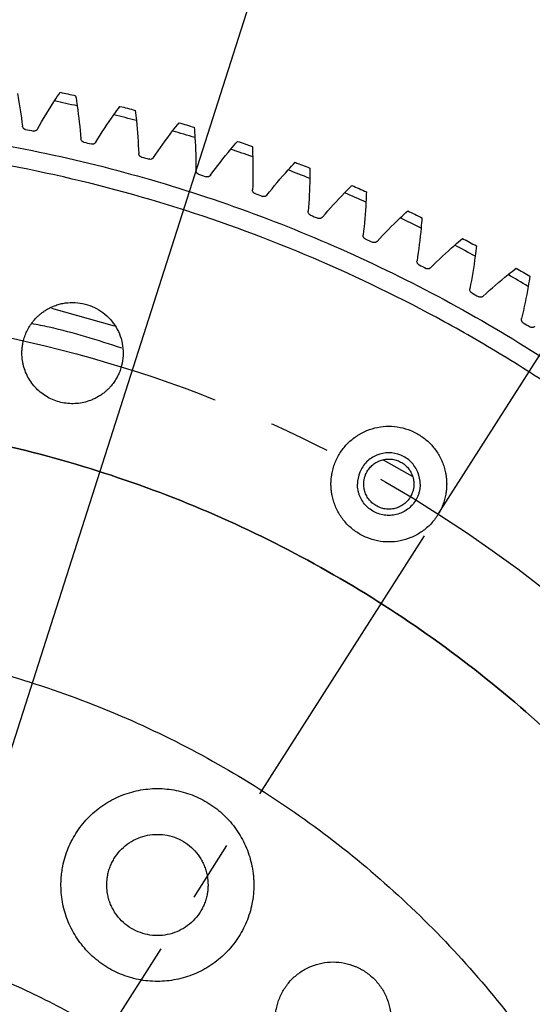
# Model space of a CAD drawing. Header units: millimetres. Extents: x 4624 to 7637, y -669 to 1387.
# Tile 22 of 84: x 5417 to 5471, y 177 to 279. Entities that reach past the tile are written whole.
import ezdxf

# ---------------------------------------------------------------- set-up
doc = ezdxf.new("R2010")
doc.units = ezdxf.units.MM
doc.linetypes.add('CENTER', pattern=[50.8, 31.75, -6.35, 6.35, -6.35])
doc.layers.add('标注', color=3, linetype='Continuous', lineweight=25)
doc.layers.add('点划线', color=1, linetype='CENTER', lineweight=25)
doc.styles.get("Standard").update_dxf_attribs({"font": 'SimSun.ttf'})
doc.dimstyles.new('ISO-25', dxfattribs={"dimscale": 2.5, "dimtxt": 8, "dimasz": 6, "dimexe": 1, "dimexo": 0, "dimgap": 1.5, "dimtad": 1, "dimtoh": 1, "dimdsep": 46, "dimtxsty": 'Standard', "dimcen": 2.5, "dimclrd": 3, "dimclre": 3, "dimclrt": 3, "dimadec": 0, "dimazin": 0, "dimtfac": 1, "dimtmove": 0, "dimatfit": 3, "dimfxl": 0, "dimarcsym": 0})

# ---------------------------------------------------------------- blocks, each defined once
blk = doc.blocks.new('*D71')
at = {"layer": 'Defpoints', "color": 0, "lineweight": -3, "transparency": 16777216}
for p in [(5460.84, 227.57), (5387.71, 112.9), (5387.71, 112.9), (5445.19, -10.35), (5785.49, -65.67)]:
    blk.add_point(p, dxfattribs=at)
at = {"layer": '标注', "color": 3, "lineweight": -2, "transparency": 16777216}
for p, q in [((5460.84, 227.57), (5623.51, 482.64)), ((5445.19, -10.35), (5573.04, -284.54))]:
    blk.add_line(p, q, dxfattribs=at)
blk.add_arc((5387.71, 112.9), 436.03, 296.9712, 55.5009, dxfattribs=at)
at = {"layer": '标注', "color": 3, "lineweight": -3, "transparency": 16777216}
for points in [[(5633.29, 470.16), (5636.05, 474.33), (5622.17, 480.53)], [(5586.56, -277.94), (5584.37, -273.45), (5571.98, -282.27)]]:
    blk.add_solid(points, dxfattribs=at)
at = {"layer": '标注', "color": 3, "lineweight": -3, "transparency": 16777216, "insert": (5809.03, 278.92), "char_height": 20, "width": 479.6581, "attachment_point": 5, "rotation": 291.5057}
blk.add_mtext('122°（电子限位）', dxfattribs=at)
blk = doc.blocks.new('*D72')
at = {"layer": 'Defpoints', "color": 0, "lineweight": -3, "transparency": 16777216}
for p in [(5460.84, 227.57), (5387.71, 112.9), (5387.71, 112.9), (5423.75, -18.24), (5819.99, -142.74)]:
    blk.add_point(p, dxfattribs=at)
at = {"layer": '标注', "color": 3, "lineweight": -2, "transparency": 16777216}
for p, q in [((5460.84, 227.57), (5659.1, 538.44)), ((5423.75, -18.24), (5521.44, -373.77))]:
    blk.add_line(p, q, dxfattribs=at)
blk.add_arc((5387.71, 112.9), 502.21, 287.0759, 55.7607, dxfattribs=at)
at = {"layer": '标注', "color": 3, "lineweight": -3, "transparency": 16777216}
for points in [[(5668.91, 525.99), (5671.66, 530.17), (5657.76, 536.33)], [(5535.88, -369.57), (5534.48, -364.77), (5520.78, -371.36)]]:
    blk.add_solid(points, dxfattribs=at)
at = {"layer": '标注', "color": 3, "lineweight": -3, "transparency": 16777216, "insert": (5869.42, 306.78), "char_height": 20, "width": 519.0828, "attachment_point": 5, "rotation": 291.924}
blk.add_mtext('132°（机械限位）', dxfattribs=at)
blk = doc.blocks.new('*D75')
at = {"layer": 'Defpoints', "color": 0, "lineweight": -3, "transparency": 16777216}
for p in [(5506.01, 179.99), (5269.41, 45.81)]:
    blk.add_point(p, dxfattribs=at)
at = {"layer": '标注', "color": 3, "lineweight": -2, "transparency": 16777216}
for p, q in [((5519.06, 187.39), (5532.11, 194.79)), ((5506.01, 179.99), (5269.41, 45.81)), ((4912.91, -156.36), (5256.36, 38.42)), ((4770.5, -156.36), (4912.91, -156.36))]:
    blk.add_line(p, q, dxfattribs=at)
at = {"layer": '标注', "color": 3, "lineweight": -3, "transparency": 16777216}
for points in [[(5517.83, 189.57), (5520.29, 185.22), (5506.01, 179.99)], [(5255.13, 40.59), (5257.6, 36.24), (5269.41, 45.81)]]:
    blk.add_solid(points, dxfattribs=at)
at = {"layer": '标注', "color": 3, "lineweight": -3, "transparency": 16777216, "insert": (4839.83, -122.7), "char_height": 20, "width": 147.8801, "attachment_point": 5}
blk.add_mtext('∅272\\P安装分布圆', dxfattribs=at)
blk = doc.blocks.new('*D76')
at = {"layer": 'Defpoints', "color": 0, "lineweight": -3, "transparency": 16777216}
for p in [(5504.24, 477.75), (5271.19, -251.94)]:
    blk.add_point(p, dxfattribs=at)
at = {"layer": '标注', "color": 3, "lineweight": -2, "transparency": 16777216}
for p, q in [((5519.1, 524.3), (5508.8, 492.04)), ((5631.91, 524.3), (5519.1, 524.3)), ((5271.19, -251.94), (5504.24, 477.75)), ((5266.62, -266.23), (5262.06, -280.52))]:
    blk.add_line(p, q, dxfattribs=at)
at = {"layer": '标注', "color": 3, "lineweight": -3, "transparency": 16777216}
for points in [[(5506.42, 492.8), (5511.18, 491.28), (5504.24, 477.75)], [(5264.24, -265.47), (5269.01, -266.99), (5271.19, -251.94)]]:
    blk.add_solid(points, dxfattribs=at)
at = {"layer": '标注', "color": 3, "lineweight": -3, "transparency": 16777216, "insert": (5577.38, 557.96), "char_height": 20, "width": 450.2726, "attachment_point": 5}
blk.add_mtext('∅766\\P回转直径', dxfattribs=at)

msp = doc.modelspace()

# ---------------------------------------------------------------- linework, layer by layer
at = {"color": 7, "linetype": 'Continuous', "lineweight": 25}
for p, q in [((5420.725, 248.939), (5427.234, 247.109)), ((5458.157, 231.463), (5455.165, 233.175))]:
    msp.add_line(p, q, dxfattribs=at)
for points in [[(5417.201, 271.181), (5417.407, 270.061), (5417.578, 268.935), (5417.716, 267.805)], [(5421.037, 270.418), (5421.231, 270.718), (5421.428, 271.017), (5421.629, 271.314)], [(5421.629, 271.314), (5422.163, 271.2), (5422.697, 271.082), (5423.23, 270.963)], [(5423.23, 270.963), (5423.288, 270.609), (5423.342, 270.255), (5423.392, 269.901)], [(5419.269, 267.496), (5419.829, 268.487), (5420.418, 269.462), (5421.037, 270.418)], [(5423.392, 269.901), (5422.608, 270.079), (5421.823, 270.251), (5421.037, 270.418)], [(5423.392, 269.901), (5423.554, 268.774), (5423.681, 267.642), (5423.774, 266.507)], [(5427.195, 268.988), (5427.401, 269.281), (5427.61, 269.571), (5427.822, 269.86)], [(5427.822, 269.86), (5428.351, 269.725), (5428.88, 269.587), (5429.408, 269.446)], [(5425.314, 266.137), (5425.912, 267.106), (5426.54, 268.057), (5427.195, 268.988)], [(5429.529, 268.379), (5428.752, 268.588), (5427.974, 268.791), (5427.195, 268.988)], [(5429.408, 269.446), (5429.452, 269.091), (5429.492, 268.735), (5429.529, 268.379)], [(5429.529, 268.379), (5429.646, 267.246), (5429.728, 266.11), (5429.777, 264.973)], [(5433.292, 267.317), (5433.51, 267.602), (5433.73, 267.884), (5433.953, 268.165)], [(5433.953, 268.165), (5434.477, 268.009), (5435, 267.85), (5435.522, 267.689)], [(5435.522, 267.689), (5435.551, 267.332), (5435.577, 266.975), (5435.6, 266.617)], [(5418.032, 267.458), (5418.303, 267.405), (5418.574, 267.351), (5418.844, 267.297)], [(5431.301, 264.543), (5431.937, 265.488), (5432.601, 266.413), (5433.292, 267.317)], [(5435.6, 266.617), (5434.833, 266.856), (5434.063, 267.09), (5433.292, 267.317)], [(5435.6, 266.617), (5435.673, 265.481), (5435.711, 264.343), (5435.714, 263.204)], [(5424.077, 266.149), (5424.345, 266.085), (5424.614, 266.02), (5424.882, 265.955)], [(5439.319, 265.409), (5439.548, 265.685), (5439.779, 265.958), (5440.013, 266.229)], [(5440.013, 266.23), (5440.53, 266.053), (5441.046, 265.874), (5441.562, 265.692)], [(5441.562, 265.692), (5441.577, 265.335), (5441.589, 264.977), (5441.598, 264.619)], [(5430.065, 264.603), (5430.331, 264.529), (5430.596, 264.454), (5430.862, 264.378)], [(5437.221, 262.715), (5437.893, 263.634), (5438.593, 264.532), (5439.319, 265.409)], [(5441.598, 264.619), (5440.84, 264.888), (5440.081, 265.151), (5439.319, 265.409)], [(5441.598, 264.619), (5441.626, 263.481), (5441.619, 262.342), (5441.578, 261.204)], [(5445.267, 263.265), (5445.506, 263.532), (5445.748, 263.796), (5445.992, 264.058)], [(5445.992, 264.058), (5446.502, 263.861), (5447.011, 263.662), (5447.519, 263.46)], [(5447.519, 263.46), (5447.52, 263.102), (5447.518, 262.744), (5447.513, 262.386)], [(5435.988, 262.823), (5436.251, 262.738), (5436.513, 262.653), (5436.775, 262.567)], [(5443.064, 260.656), (5443.772, 261.547), (5444.507, 262.418), (5445.267, 263.265)], [(5447.513, 262.386), (5446.766, 262.685), (5446.018, 262.978), (5445.267, 263.265)], [(5447.513, 262.386), (5447.496, 261.248), (5447.444, 260.11), (5447.359, 258.975)], [(5451.126, 260.89), (5451.375, 261.147), (5451.627, 261.401), (5451.881, 261.653)], [(5451.881, 261.653), (5452.383, 261.437), (5452.884, 261.218), (5453.383, 260.996)], [(5441.837, 260.812), (5442.096, 260.717), (5442.355, 260.622), (5442.613, 260.526)], [(5448.822, 258.369), (5449.564, 259.232), (5450.333, 260.073), (5451.126, 260.89)], [(5453.335, 259.923), (5452.601, 260.251), (5451.865, 260.573), (5451.126, 260.89)], [(5453.383, 260.996), (5453.371, 260.638), (5453.355, 260.281), (5453.335, 259.923)], [(5453.335, 259.923), (5453.274, 258.786), (5453.178, 257.651), (5453.048, 256.52)], [(5447.602, 258.573), (5447.857, 258.468), (5448.112, 258.363), (5448.367, 258.256)], [(5456.887, 258.286), (5457.146, 258.533), (5457.408, 258.777), (5457.671, 259.019)], [(5457.671, 259.019), (5458.164, 258.783), (5458.656, 258.545), (5459.147, 258.304)], [(5454.486, 255.857), (5455.262, 256.691), (5456.062, 257.501), (5456.887, 258.286)], [(5459.057, 257.233), (5458.336, 257.59), (5457.613, 257.941), (5456.887, 258.286)], [(5459.147, 258.304), (5459.12, 257.947), (5459.09, 257.59), (5459.057, 257.233)], [(5459.057, 257.233), (5458.95, 256.1), (5458.81, 254.97), (5458.636, 253.845)], [(5453.274, 256.11), (5453.525, 255.995), (5453.776, 255.879), (5454.026, 255.763)], [(5460.047, 253.125), (5460.855, 253.928), (5461.686, 254.706), (5462.541, 255.458)], [(5462.541, 255.458), (5462.81, 255.695), (5463.081, 255.929), (5463.354, 256.16)], [(5464.668, 254.321), (5463.962, 254.705), (5463.253, 255.084), (5462.541, 255.458)], [(5463.354, 256.16), (5463.837, 255.905), (5464.319, 255.647), (5464.8, 255.387)], [(5464.8, 255.387), (5464.759, 255.031), (5464.715, 254.676), (5464.668, 254.321)], [(5464.668, 254.321), (5464.517, 253.193), (5464.333, 252.069), (5464.114, 250.951)], [(5458.846, 253.425), (5459.092, 253.301), (5459.338, 253.175), (5459.584, 253.049)], [(5465.496, 250.178), (5466.335, 250.948), (5467.196, 251.692), (5468.08, 252.41)], [(5468.08, 252.41), (5468.358, 252.636), (5468.638, 252.859), (5468.92, 253.08)], [(5470.161, 251.191), (5469.47, 251.603), (5468.777, 252.009), (5468.08, 252.41)], [(5468.92, 253.08), (5469.393, 252.806), (5469.864, 252.53), (5470.335, 252.251)], [(5470.334, 252.251), (5470.28, 251.897), (5470.222, 251.544), (5470.161, 251.191)], [(5470.161, 251.191), (5469.966, 250.069), (5469.737, 248.953), (5469.475, 247.845)], [(5464.308, 250.524), (5464.549, 250.39), (5464.79, 250.255), (5465.031, 250.12)], [(5469.652, 247.411), (5469.888, 247.267), (5470.123, 247.123), (5470.358, 246.978)]]:
    msp.add_open_spline(points, degree=3, dxfattribs=at)
for points, knots in [([(5232.212, 112.904), (5232.212, 120.869), (5232.825, 128.833), (5235.263, 144.574), (5237.088, 152.351), (5241.906, 167.534), (5244.9, 174.94), (5251.985, 189.206), (5256.077, 196.066), (5265.262, 209.08), (5270.356, 215.234), (5281.425, 226.688), (5287.4, 231.99), (5300.092, 241.615), (5306.808, 245.939), (5320.824, 253.509), (5328.123, 256.754), (5343.132, 262.09), (5350.841, 264.18), (5366.49, 267.155), (5374.429, 268.04), (5390.348, 268.586), (5398.329, 268.246), (5414.145, 266.348), (5421.979, 264.79), (5437.318, 260.495), (5444.822, 257.756), (5459.323, 251.163), (5466.319, 247.309), (5479.64, 238.574), (5485.964, 233.694), (5497.791, 223.024), (5503.293, 217.234), (5508.32, 211.056)], [0, 0, 0, 0, 0.0625, 0.0625, 0.125, 0.125, 0.1875, 0.1875, 0.25, 0.25, 0.3125, 0.3125, 0.375, 0.375, 0.4375, 0.4375, 0.5, 0.5, 0.5625, 0.5625, 0.625, 0.625, 0.6875, 0.6875, 0.75, 0.75, 0.8125, 0.8125, 0.875, 0.875, 0.9375, 0.9375, 1, 1, 1, 1]), ([(5418.032, 267.458), (5418.012, 267.463), (5417.971, 267.473), (5417.914, 267.499), (5417.862, 267.535), (5417.8, 267.592), (5417.737, 267.68), (5417.722, 267.763), (5417.714, 267.804)], [0, 0, 0, 0, 0.1255602, 0.2487999, 0.3728855, 0.5009207, 0.7502966, 1, 1, 1, 1]), ([(5419.271, 267.495), (5419.26, 267.477), (5419.239, 267.441), (5419.197, 267.395), (5419.147, 267.355), (5419.074, 267.314), (5418.971, 267.282), (5418.887, 267.292), (5418.844, 267.297)], [0, 0, 0, 0, 0.1244565, 0.2470635, 0.3712452, 0.5003004, 0.7484904, 1, 1, 1, 1]), ([(5424.077, 266.149), (5424.056, 266.154), (5424.016, 266.166), (5423.96, 266.195), (5423.909, 266.232), (5423.85, 266.291), (5423.79, 266.382), (5423.778, 266.465), (5423.772, 266.507)], [0, 0, 0, 0, 0.1255602, 0.2487999, 0.3728855, 0.5009207, 0.7502966, 1, 1, 1, 1]), ([(5506.769, 209.794), (5506.504, 210.118), (5505.974, 210.766), (5505.17, 211.729), (5504.358, 212.686), (5503.538, 213.637), (5502.71, 214.581), (5501.875, 215.517), (5501.032, 216.448), (5500.181, 217.371), (5499.322, 218.288), (5498.456, 219.198), (5497.582, 220.101), (5495.232, 222.49), (5491.305, 226.26), (5485.619, 231.206), (5479.697, 235.867), (5473.551, 240.233), (5467.2, 244.292), (5458.478, 249.281), (5447.132, 254.703), (5432.948, 259.846), (5418.327, 263.571), (5403.412, 265.848), (5388.345, 266.649), (5373.273, 265.972), (5358.339, 263.818), (5343.688, 260.214), (5329.462, 255.188), (5315.795, 248.795), (5302.823, 241.09), (5290.666, 232.154), (5279.446, 222.066), (5269.266, 210.93), (5260.23, 198.847), (5252.419, 185.939), (5245.913, 172.325), (5240.77, 158.141), (5237.045, 143.52), (5234.768, 128.605), (5233.967, 113.538), (5234.644, 98.465), (5236.798, 83.532), (5239.802, 71.322), (5242.914, 61.769), (5245.599, 54.725), (5248.625, 47.82), (5251.985, 41.075), (5255.673, 34.503), (5258.726, 29.638), (5260.929, 26.36), (5262.156, 24.59), (5263.407, 22.838), (5264.682, 21.104), (5265.981, 19.388), (5267.302, 17.69), (5268.204, 16.573), (5268.654, 16.015)], [0, 0, 0, 0, 0.0026045, 0.00520852, 0.00781221, 0.01041576, 0.01301934, 0.01562313, 0.01822729, 0.02083201, 0.02343747, 0.02604382, 0.02865125, 0.03125993, 0.04689351, 0.06251682, 0.07813785, 0.0937737, 0.10940728, 0.12503058, 0.15627804, 0.1875255, 0.21877296, 0.25002042, 0.28126788, 0.31251533, 0.34376279, 0.37501025, 0.40625771, 0.43750517, 0.46875262, 0.50000008, 0.53124754, 0.562495, 0.59374246, 0.62498992, 0.65623737, 0.68748483, 0.71873229, 0.74997975, 0.78122721, 0.81247466, 0.84372212, 0.87496958, 0.89059061, 0.90622646, 0.92186004, 0.93748335, 0.95310438, 0.96874023, 0.9732109, 0.97767845, 0.98214374, 0.98660766, 0.99107109, 0.99553491, 1, 1, 1, 1]), ([(5425.316, 266.136), (5425.305, 266.119), (5425.282, 266.084), (5425.238, 266.039), (5425.187, 266.002), (5425.112, 265.964), (5425.007, 265.936), (5424.924, 265.949), (5424.882, 265.955)], [0, 0, 0, 0, 0.1244565, 0.2470635, 0.3712452, 0.5003004, 0.7484904, 1, 1, 1, 1]), ([(5430.065, 264.603), (5430.045, 264.609), (5430.005, 264.622), (5429.95, 264.653), (5429.901, 264.692), (5429.844, 264.754), (5429.788, 264.847), (5429.779, 264.931), (5429.775, 264.973)], [0, 0, 0, 0, 0.1255602, 0.2487999, 0.3728855, 0.5009207, 0.7502966, 1, 1, 1, 1]), ([(5431.303, 264.542), (5431.291, 264.525), (5431.267, 264.491), (5431.221, 264.448), (5431.169, 264.413), (5431.092, 264.378), (5430.987, 264.353), (5430.904, 264.37), (5430.862, 264.378)], [0, 0, 0, 0, 0.1244565, 0.2470635, 0.3712452, 0.5003004, 0.7484904, 1, 1, 1, 1]), ([(5435.988, 262.823), (5435.968, 262.83), (5435.929, 262.845), (5435.876, 262.878), (5435.827, 262.919), (5435.773, 262.983), (5435.721, 263.078), (5435.715, 263.162), (5435.713, 263.204)], [0, 0, 0, 0, 0.1255602, 0.2487999, 0.3728855, 0.5009207, 0.7502966, 1, 1, 1, 1]), ([(5437.222, 262.714), (5437.21, 262.697), (5437.185, 262.664), (5437.137, 262.623), (5437.083, 262.59), (5437.006, 262.558), (5436.899, 262.538), (5436.817, 262.557), (5436.775, 262.567)], [0, 0, 0, 0, 0.1244565, 0.2470635, 0.3712452, 0.5003004, 0.7484904, 1, 1, 1, 1]), ([(5441.837, 260.812), (5441.817, 260.82), (5441.779, 260.836), (5441.726, 260.871), (5441.68, 260.914), (5441.628, 260.98), (5441.579, 261.077), (5441.577, 261.162), (5441.576, 261.204)], [0, 0, 0, 0, 0.1255602, 0.2487999, 0.3728855, 0.5009207, 0.7502966, 1, 1, 1, 1]), ([(5443.066, 260.654), (5443.052, 260.638), (5443.026, 260.606), (5442.977, 260.567), (5442.922, 260.536), (5442.843, 260.507), (5442.736, 260.491), (5442.654, 260.514), (5442.613, 260.526)], [0, 0, 0, 0, 0.1244565, 0.2470635, 0.3712452, 0.5003004, 0.7484904, 1, 1, 1, 1]), ([(5447.602, 258.573), (5447.583, 258.582), (5447.545, 258.6), (5447.494, 258.637), (5447.449, 258.681), (5447.4, 258.749), (5447.355, 258.848), (5447.356, 258.933), (5447.357, 258.975)], [0, 0, 0, 0, 0.1255602, 0.2487999, 0.3728855, 0.5009207, 0.7502966, 1, 1, 1, 1]), ([(5448.824, 258.367), (5448.81, 258.352), (5448.782, 258.321), (5448.732, 258.284), (5448.675, 258.255), (5448.595, 258.229), (5448.488, 258.217), (5448.407, 258.243), (5448.367, 258.256)], [0, 0, 0, 0, 0.1244565, 0.2470635, 0.3712452, 0.5003004, 0.7484904, 1, 1, 1, 1]), ([(5453.274, 256.11), (5453.256, 256.119), (5453.218, 256.138), (5453.169, 256.177), (5453.126, 256.224), (5453.08, 256.294), (5453.039, 256.394), (5453.043, 256.478), (5453.046, 256.521)], [0, 0, 0, 0, 0.1255602, 0.2487999, 0.3728855, 0.5009207, 0.7502966, 1, 1, 1, 1]), ([(5454.487, 255.856), (5454.473, 255.841), (5454.444, 255.811), (5454.392, 255.776), (5454.335, 255.749), (5454.254, 255.727), (5454.146, 255.719), (5454.066, 255.748), (5454.026, 255.763)], [0, 0, 0, 0, 0.1244565, 0.2470635, 0.3712452, 0.5003004, 0.7484904, 1, 1, 1, 1]), ([(5458.846, 253.425), (5458.828, 253.436), (5458.791, 253.456), (5458.744, 253.497), (5458.703, 253.545), (5458.659, 253.617), (5458.622, 253.719), (5458.63, 253.803), (5458.634, 253.845)], [0, 0, 0, 0, 0.1255602, 0.2487999, 0.3728855, 0.5009207, 0.7502966, 1, 1, 1, 1]), ([(5460.048, 253.124), (5460.033, 253.11), (5460.003, 253.081), (5459.95, 253.048), (5459.891, 253.024), (5459.81, 253.004), (5459.701, 253.001), (5459.623, 253.033), (5459.584, 253.049)], [0, 0, 0, 0, 0.1244565, 0.2470635, 0.3712452, 0.5003004, 0.7484904, 1, 1, 1, 1]), ([(5464.308, 250.524), (5464.29, 250.535), (5464.255, 250.557), (5464.209, 250.6), (5464.169, 250.65), (5464.128, 250.723), (5464.096, 250.826), (5464.107, 250.91), (5464.112, 250.952)], [0, 0, 0, 0, 0.1255602, 0.2487999, 0.3728855, 0.5009207, 0.7502966, 1, 1, 1, 1]), ([(5465.497, 250.176), (5465.482, 250.162), (5465.451, 250.135), (5465.396, 250.104), (5465.337, 250.082), (5465.254, 250.065), (5465.146, 250.066), (5465.069, 250.102), (5465.031, 250.12)], [0, 0, 0, 0, 0.1244565, 0.2470635, 0.3712452, 0.5003004, 0.7484904, 1, 1, 1, 1]), ([(5419.597, 248.342), (5419.651, 248.385), (5419.759, 248.47), (5419.926, 248.59), (5420.098, 248.704), (5420.274, 248.811), (5420.545, 248.961), (5420.919, 249.137), (5421.405, 249.308), (5421.906, 249.432), (5422.587, 249.529), (5423.451, 249.527), (5424.466, 249.32), (5425.421, 248.92), (5426.28, 248.34), (5427.01, 247.606), (5427.581, 246.742), (5427.974, 245.783), (5428.171, 244.766), (5428.168, 243.731), (5427.995, 242.884), (5427.761, 242.238), (5427.538, 241.773), (5427.272, 241.331), (5426.997, 240.964), (5426.731, 240.664), (5426.488, 240.42), (5426.313, 240.272), (5426.225, 240.198)], [0, 0, 0, 0, 0.0125095, 0.0250031, 0.0375, 0.0500197, 0.0625815, 0.0938543, 0.1251107, 0.1563211, 0.1876546, 0.2501251, 0.312593, 0.3750635, 0.4375315, 0.500002, 0.5624699, 0.6249404, 0.6874083, 0.7498788, 0.8123388, 0.8436242, 0.8748931, 0.9061167, 0.9373983, 0.9582769, 0.9791142, 1, 1, 1, 1]), ([(5417.661, 244.27), (5417.662, 244.348), (5417.664, 244.503), (5417.68, 244.736), (5417.706, 244.967), (5417.742, 245.197), (5417.811, 245.54), (5417.939, 245.989), (5418.16, 246.529), (5418.439, 247.041), (5418.737, 247.466), (5419.03, 247.812), (5419.301, 248.091), (5419.498, 248.258), (5419.597, 248.342)], [0, 0, 0, 0, 0.0500546, 0.09998938, 0.14990303, 0.19989435, 0.25006171, 0.37486295, 0.50001691, 0.62481819, 0.74997211, 0.83331321, 0.91650262, 1, 1, 1, 1]), ([(5428.034, 244.787), (5425.541, 245.591), (5422.455, 246.587), (5419.276, 247.206), (5418.665, 247.324)], [0, 0, 0, 0, 0.8078624, 1, 1, 1, 1]), ([(5469.652, 247.411), (5469.634, 247.423), (5469.6, 247.446), (5469.555, 247.491), (5469.518, 247.542), (5469.48, 247.617), (5469.451, 247.721), (5469.466, 247.804), (5469.473, 247.846)], [0, 0, 0, 0, 0.1255602, 0.2487999, 0.3728855, 0.5009207, 0.7502966, 1, 1, 1, 1]), ([(5470.827, 247.016), (5470.811, 247.003), (5470.778, 246.977), (5470.723, 246.948), (5470.663, 246.928), (5470.579, 246.915), (5470.471, 246.921), (5470.396, 246.959), (5470.358, 246.978)], [0, 0, 0, 0, 0.1244565, 0.2470635, 0.3712452, 0.5003004, 0.7484904, 1, 1, 1, 1]), ([(5426.225, 240.198), (5426.17, 240.154), (5426.059, 240.066), (5425.887, 239.943), (5425.711, 239.827), (5425.531, 239.719), (5425.346, 239.617), (5425.156, 239.523), (5424.803, 239.364), (5424.268, 239.18), (5423.54, 239.041), (5422.799, 239.004), (5421.817, 239.094), (5420.626, 239.465), (5419.588, 240.154), (5418.897, 240.859), (5418.459, 241.456), (5418.107, 242.109), (5417.894, 242.69), (5417.773, 243.168), (5417.709, 243.532), (5417.669, 243.9), (5417.664, 244.147), (5417.661, 244.27)], [0, 0, 0, 0, 0.0179344, 0.0358019, 0.0536313, 0.0714518, 0.0892926, 0.1071827, 0.125151, 0.1876099, 0.2502077, 0.3126666, 0.3752643, 0.5000078, 0.6247513, 0.6872103, 0.749808, 0.812267, 0.8748647, 0.9062009, 0.9373978, 0.9686119, 1, 1, 1, 1]), ([(5512.712, 112.904), (5512.711, 113.276), (5512.709, 114.02), (5512.693, 115.136), (5512.669, 116.251), (5512.634, 117.366), (5512.589, 118.48), (5512.534, 119.594), (5512.47, 120.708), (5512.395, 121.821), (5512.31, 122.933), (5512.216, 124.045), (5511.955, 126.822), (5511.409, 131.253), (5510.359, 137.3), (5509.015, 143.289), (5507.377, 149.204), (5505.452, 155.032), (5502.507, 162.666), (5498.129, 171.924), (5491.813, 182.462), (5484.493, 192.331), (5476.242, 201.435), (5467.138, 209.686), (5457.27, 217.005), (5446.731, 223.322), (5435.624, 228.575), (5424.056, 232.714), (5412.137, 235.7), (5399.984, 237.502), (5387.712, 238.105), (5375.44, 237.502), (5363.286, 235.7), (5351.368, 232.714), (5339.799, 228.575), (5328.692, 223.322), (5318.154, 217.005), (5308.285, 209.686), (5299.181, 201.435), (5290.93, 192.331), (5283.611, 182.462), (5277.294, 171.924), (5272.916, 162.666), (5269.971, 155.033), (5268.046, 149.205), (5266.409, 143.289), (5265.065, 137.301), (5264.015, 131.253), (5263.431, 126.515), (5263.124, 123.12), (5262.974, 121.08), (5262.857, 119.038), (5262.773, 116.995), (5262.721, 114.95), (5262.715, 113.586), (5262.712, 112.904)], [0, 0, 0, 0, 0.0028432, 0.0056854, 0.0085269, 0.0113679, 0.0142086, 0.0170493, 0.0198901, 0.0227314, 0.0255733, 0.0284161, 0.0312599, 0.0468863, 0.0625168, 0.0781432, 0.0937737, 0.1094001, 0.1250306, 0.156278, 0.1875255, 0.218773, 0.2500204, 0.2812679, 0.3125153, 0.3437628, 0.3750103, 0.4062577, 0.4375052, 0.4687527, 0.5000001, 0.5312476, 0.562495, 0.5937425, 0.62499, 0.6562374, 0.6874849, 0.7187324, 0.7499798, 0.7812273, 0.8124747, 0.8437222, 0.8749697, 0.890596, 0.9062265, 0.9218529, 0.9374834, 0.9531098, 0.9687403, 0.973952, 0.9791611, 0.9843691, 0.9895773, 0.9947871, 1, 1, 1, 1]), ([(5262.712, 112.904), (5262.713, 113.276), (5262.715, 114.02), (5262.73, 115.136), (5262.755, 116.251), (5262.79, 117.366), (5262.834, 118.48), (5262.889, 119.594), (5262.954, 120.708), (5263.028, 121.821), (5263.113, 122.933), (5263.208, 124.045), (5263.469, 126.822), (5264.015, 131.253), (5265.064, 137.3), (5266.409, 143.289), (5268.046, 149.204), (5269.971, 155.032), (5272.916, 162.666), (5277.294, 171.924), (5283.611, 182.462), (5290.93, 192.331), (5299.181, 201.435), (5308.285, 209.686), (5318.154, 217.005), (5328.692, 223.322), (5339.799, 228.575), (5351.368, 232.714), (5363.286, 235.7), (5375.44, 237.502), (5387.712, 238.105), (5399.984, 237.502), (5412.137, 235.7), (5424.056, 232.714), (5435.624, 228.575), (5446.731, 223.322), (5457.27, 217.005), (5467.138, 209.686), (5476.242, 201.435), (5484.493, 192.331), (5491.813, 182.462), (5498.129, 171.924), (5502.507, 162.666), (5505.452, 155.033), (5507.377, 149.205), (5509.014, 143.289), (5510.359, 137.301), (5511.409, 131.253), (5511.993, 126.515), (5512.299, 123.12), (5512.45, 121.08), (5512.567, 119.038), (5512.65, 116.995), (5512.702, 114.95), (5512.709, 113.586), (5512.712, 112.904)], [0, 0, 0, 0, 0.0028432, 0.0056854, 0.0085269, 0.0113679, 0.0142086, 0.0170493, 0.0198901, 0.0227314, 0.0255733, 0.0284161, 0.0312599, 0.0468863, 0.0625168, 0.0781431, 0.0937737, 0.1094, 0.1250306, 0.156278, 0.1875255, 0.218773, 0.2500204, 0.2812679, 0.3125153, 0.3437628, 0.3750103, 0.4062577, 0.4375052, 0.4687527, 0.5000001, 0.5312476, 0.562495, 0.5937425, 0.62499, 0.6562374, 0.6874849, 0.7187324, 0.7499798, 0.7812273, 0.8124747, 0.8437222, 0.8749697, 0.8905961, 0.9062265, 0.921853, 0.9374834, 0.9531098, 0.9687403, 0.973952, 0.9791612, 0.9843691, 0.9895773, 0.9947872, 1, 1, 1, 1]), ([(5449.712, 230.684), (5449.713, 230.762), (5449.714, 230.919), (5449.729, 231.154), (5449.752, 231.389), (5449.784, 231.622), (5449.846, 231.97), (5449.961, 232.428), (5450.159, 232.983), (5450.411, 233.516), (5450.816, 234.19), (5451.442, 234.954), (5452.357, 235.704), (5453.401, 236.263), (5454.534, 236.606), (5455.712, 236.723), (5456.89, 236.606), (5458.023, 236.263), (5459.067, 235.704), (5459.982, 234.954), (5460.608, 234.19), (5461.012, 233.517), (5461.264, 232.984), (5461.463, 232.429), (5461.59, 231.92), (5461.664, 231.468), (5461.704, 231.077), (5461.709, 230.815), (5461.712, 230.684)], [0, 0, 0, 0, 0.0125167, 0.025013, 0.0375082, 0.0500218, 0.0625729, 0.0938223, 0.1251112, 0.1563367, 0.1876558, 0.2501258, 0.3125947, 0.3750647, 0.4375336, 0.5000035, 0.5624724, 0.6249424, 0.6874113, 0.7498813, 0.8123454, 0.8436289, 0.8748944, 0.9061237, 0.9374401, 0.9582892, 0.9791125, 1, 1, 1, 1]), ([(5458.962, 230.684), (5458.962, 231.109), (5458.877, 231.534), (5458.552, 232.32), (5458.311, 232.681), (5457.709, 233.283), (5457.349, 233.524), (5456.562, 233.849), (5456.137, 233.934), (5455.286, 233.934), (5454.861, 233.849), (5454.075, 233.524), (5453.714, 233.283), (5453.113, 232.681), (5452.872, 232.32), (5452.546, 231.534), (5452.462, 231.109), (5452.462, 230.684)], [0, 0, 0, 0, 0.125, 0.125, 0.25, 0.25, 0.375, 0.375, 0.5, 0.5, 0.625, 0.625, 0.75, 0.75, 0.875, 0.875, 1, 1, 1, 1]), ([(5453.112, 230.684), (5453.113, 230.741), (5453.115, 230.854), (5453.132, 231.024), (5453.159, 231.191), (5453.198, 231.356), (5453.248, 231.519), (5453.348, 231.785), (5453.535, 232.138), (5453.861, 232.533), (5454.257, 232.86), (5454.71, 233.101), (5455.201, 233.251), (5455.711, 233.3), (5456.222, 233.251), (5456.712, 233.101), (5457.166, 232.86), (5457.561, 232.534), (5457.888, 232.138), (5458.089, 231.76), (5458.204, 231.44), (5458.266, 231.192), (5458.305, 230.94), (5458.309, 230.769), (5458.312, 230.684)], [0, 0, 0, 0, 0.0209785, 0.041788, 0.0625179, 0.0832591, 0.1041019, 0.1251355, 0.1875149, 0.2500942, 0.3124736, 0.3750528, 0.4374323, 0.5000115, 0.5623909, 0.6249701, 0.6873496, 0.7499288, 0.8123083, 0.8748875, 0.9062817, 0.9373941, 0.9685314, 1, 1, 1, 1]), ([(5461.712, 230.684), (5461.711, 230.605), (5461.709, 230.448), (5461.695, 230.213), (5461.672, 229.979), (5461.639, 229.745), (5461.577, 229.397), (5461.463, 228.939), (5461.264, 228.384), (5461.012, 227.851), (5460.608, 227.177), (5459.982, 226.414), (5459.067, 225.663), (5458.023, 225.105), (5456.89, 224.761), (5455.712, 224.645), (5454.534, 224.761), (5453.401, 225.105), (5452.357, 225.663), (5451.442, 226.413), (5450.816, 227.177), (5450.412, 227.851), (5450.16, 228.384), (5449.961, 228.939), (5449.833, 229.448), (5449.759, 229.9), (5449.719, 230.291), (5449.714, 230.553), (5449.712, 230.684)], [0, 0, 0, 0, 0.0125167, 0.025013, 0.0375082, 0.0500218, 0.0625729, 0.0938223, 0.1251112, 0.1563367, 0.1876558, 0.2501258, 0.3125947, 0.3750647, 0.4375336, 0.5000035, 0.5624724, 0.6249424, 0.6874113, 0.7498813, 0.8123454, 0.8436289, 0.8748944, 0.9061237, 0.9374401, 0.9582892, 0.9791125, 1, 1, 1, 1]), ([(5458.962, 230.684), (5458.961, 230.622), (5458.959, 230.5), (5458.943, 230.318), (5458.918, 230.138), (5458.883, 229.96), (5458.837, 229.784), (5458.781, 229.611), (5458.662, 229.298), (5458.432, 228.866), (5458.024, 228.371), (5457.53, 227.963), (5456.963, 227.662), (5456.35, 227.474), (5455.712, 227.413), (5455.073, 227.474), (5454.46, 227.662), (5453.894, 227.963), (5453.399, 228.371), (5452.991, 228.866), (5452.74, 229.339), (5452.596, 229.739), (5452.519, 230.049), (5452.471, 230.364), (5452.465, 230.577), (5452.462, 230.684)], [0, 0, 0, 0, 0.0180267, 0.0359091, 0.0537035, 0.071467, 0.089257, 0.1071305, 0.1251439, 0.1876502, 0.2501018, 0.3126081, 0.3750597, 0.437566, 0.5000176, 0.562524, 0.6249755, 0.6874819, 0.7499335, 0.8124398, 0.8748914, 0.9063314, 0.9374594, 0.9685804, 1, 1, 1, 1]), ([(5458.312, 230.684), (5458.311, 230.627), (5458.309, 230.513), (5458.292, 230.344), (5458.264, 230.176), (5458.226, 230.011), (5458.176, 229.848), (5458.076, 229.583), (5457.888, 229.23), (5457.562, 228.834), (5457.166, 228.507), (5456.713, 228.267), (5456.223, 228.116), (5455.712, 228.067), (5455.201, 228.116), (5454.711, 228.266), (5454.258, 228.507), (5453.862, 228.833), (5453.535, 229.229), (5453.335, 229.607), (5453.219, 229.928), (5453.157, 230.175), (5453.119, 230.428), (5453.114, 230.598), (5453.112, 230.684)], [0, 0, 0, 0, 0.0209785, 0.041788, 0.0625179, 0.0832591, 0.1041019, 0.1251355, 0.1875149, 0.2500942, 0.3124736, 0.3750528, 0.4374323, 0.5000115, 0.5623909, 0.6249701, 0.6873496, 0.7499288, 0.8123083, 0.8748875, 0.9062817, 0.9373941, 0.9685314, 1, 1, 1, 1]), ([(5285.712, 112.904), (5285.713, 113.238), (5285.715, 113.906), (5285.73, 114.907), (5285.754, 115.908), (5285.789, 116.909), (5285.833, 117.909), (5285.887, 118.908), (5285.951, 119.908), (5286.024, 120.906), (5286.108, 121.905), (5286.326, 124.231), (5286.775, 127.877), (5287.631, 132.811), (5288.729, 137.698), (5290.065, 142.525), (5291.635, 147.281), (5294.038, 153.51), (5297.611, 161.064), (5302.765, 169.663), (5308.738, 177.716), (5315.471, 185.145), (5322.9, 191.878), (5330.952, 197.851), (5339.552, 203.005), (5348.615, 207.291), (5358.055, 210.669), (5367.781, 213.105), (5377.698, 214.576), (5387.712, 215.068), (5397.726, 214.576), (5407.643, 213.105), (5417.368, 210.669), (5426.808, 207.291), (5435.872, 203.005), (5444.471, 197.851), (5452.524, 191.878), (5459.953, 185.145), (5466.686, 177.716), (5472.658, 169.663), (5477.812, 161.064), (5481.385, 153.51), (5483.788, 147.281), (5485.359, 142.526), (5486.695, 137.699), (5487.792, 132.812), (5488.648, 127.877), (5489.139, 123.9), (5489.404, 120.907), (5489.542, 118.91), (5489.639, 116.91), (5489.7, 114.908), (5489.708, 113.572), (5489.712, 112.904)], [0, 0, 0, 0, 0.0031273, 0.0062536, 0.009379, 0.0125039, 0.0156287, 0.0187535, 0.0218787, 0.0250047, 0.0281316, 0.0312599, 0.0468858, 0.0625168, 0.0781427, 0.0937737, 0.1093996, 0.1250306, 0.156278, 0.1875255, 0.218773, 0.2500204, 0.2812679, 0.3125154, 0.3437628, 0.3750103, 0.4062578, 0.4375053, 0.4687527, 0.5000002, 0.5312477, 0.5624951, 0.5937426, 0.6249901, 0.6562375, 0.687485, 0.7187325, 0.7499799, 0.7812274, 0.8124749, 0.8437223, 0.8749698, 0.8905957, 0.9062267, 0.9218526, 0.9374836, 0.9531094, 0.9687405, 0.974994, 0.9812443, 0.9874937, 0.9937449, 1, 1, 1, 1]), ([(5421.712, 189.115), (5421.713, 189.224), (5421.715, 189.442), (5421.731, 189.769), (5421.758, 190.094), (5421.795, 190.419), (5421.843, 190.743), (5421.941, 191.28), (5422.127, 192.022), (5422.458, 192.947), (5422.878, 193.836), (5423.551, 194.959), (5424.595, 196.231), (5426.12, 197.483), (5427.86, 198.413), (5429.748, 198.986), (5431.712, 199.179), (5433.675, 198.986), (5435.563, 198.413), (5437.303, 197.483), (5438.828, 196.231), (5439.872, 194.959), (5440.545, 193.836), (5440.965, 192.948), (5441.297, 192.022), (5441.495, 191.227), (5441.608, 190.582), (5441.667, 190.095), (5441.705, 189.606), (5441.709, 189.278), (5441.712, 189.115)], [0, 0, 0, 0, 0.0104392, 0.0208589, 0.0312704, 0.0416847, 0.0521132, 0.0625669, 0.0938131, 0.1251117, 0.1563578, 0.1876564, 0.2501254, 0.3125945, 0.3750635, 0.4375325, 0.5000016, 0.5624706, 0.6249397, 0.6874087, 0.7498777, 0.8123468, 0.8435929, 0.8748915, 0.9061377, 0.9374362, 0.9530863, 0.968705, 0.9843303, 1, 1, 1, 1]), ([(5426.462, 189.115), (5426.463, 189.183), (5426.464, 189.321), (5426.477, 189.527), (5426.497, 189.732), (5426.525, 189.936), (5426.579, 190.24), (5426.68, 190.641), (5426.854, 191.127), (5427.074, 191.593), (5427.428, 192.183), (5427.976, 192.851), (5428.776, 193.508), (5429.69, 193.996), (5430.681, 194.297), (5431.712, 194.398), (5432.743, 194.297), (5433.734, 193.996), (5434.647, 193.508), (5435.448, 192.851), (5435.996, 192.183), (5436.349, 191.593), (5436.57, 191.127), (5436.744, 190.641), (5436.855, 190.195), (5436.92, 189.8), (5436.955, 189.458), (5436.96, 189.229), (5436.962, 189.115)], [0, 0, 0, 0, 0.012538, 0.0250442, 0.0375381, 0.050039, 0.0625664, 0.0938555, 0.1251115, 0.1564007, 0.1876566, 0.250126, 0.3125954, 0.3750648, 0.4375343, 0.5000037, 0.5624731, 0.6249425, 0.6874119, 0.7498813, 0.8123508, 0.8436401, 0.8748959, 0.906185, 0.9374821, 0.9583254, 0.9791348, 1, 1, 1, 1]), ([(5441.712, 189.115), (5441.711, 189.005), (5441.709, 188.787), (5441.692, 188.46), (5441.666, 188.135), (5441.628, 187.81), (5441.58, 187.486), (5441.482, 186.949), (5441.297, 186.207), (5440.966, 185.282), (5440.545, 184.393), (5439.872, 183.27), (5438.828, 181.998), (5437.303, 180.746), (5435.563, 179.816), (5433.675, 179.243), (5431.712, 179.05), (5429.748, 179.243), (5427.86, 179.816), (5426.12, 180.746), (5424.595, 181.998), (5423.552, 183.27), (5422.878, 184.393), (5422.458, 185.281), (5422.127, 186.207), (5421.928, 187.002), (5421.816, 187.647), (5421.756, 188.134), (5421.719, 188.623), (5421.714, 188.951), (5421.712, 189.115)], [0, 0, 0, 0, 0.0104392, 0.0208589, 0.0312704, 0.0416847, 0.0521132, 0.0625669, 0.0938131, 0.1251117, 0.1563578, 0.1876564, 0.2501254, 0.3125945, 0.3750635, 0.4375325, 0.5000016, 0.5624706, 0.6249397, 0.6874087, 0.7498777, 0.8123468, 0.8435929, 0.8748915, 0.9061377, 0.9374362, 0.9530863, 0.968705, 0.9843303, 1, 1, 1, 1]), ([(5436.962, 189.115), (5436.961, 189.046), (5436.959, 188.908), (5436.947, 188.702), (5436.927, 188.497), (5436.898, 188.293), (5436.844, 187.989), (5436.744, 187.588), (5436.57, 187.102), (5436.349, 186.636), (5435.996, 186.046), (5435.448, 185.378), (5434.647, 184.721), (5433.734, 184.233), (5432.743, 183.932), (5431.712, 183.831), (5430.681, 183.932), (5429.69, 184.233), (5428.776, 184.721), (5427.976, 185.378), (5427.428, 186.046), (5427.074, 186.636), (5426.854, 187.102), (5426.68, 187.588), (5426.568, 188.034), (5426.503, 188.429), (5426.468, 188.771), (5426.464, 189), (5426.462, 189.115)], [0, 0, 0, 0, 0.012538, 0.0250442, 0.0375381, 0.050039, 0.0625664, 0.0938555, 0.1251115, 0.1564007, 0.1876566, 0.250126, 0.3125954, 0.3750648, 0.4375343, 0.5000037, 0.5624731, 0.6249425, 0.6874119, 0.7498813, 0.8123508, 0.8436401, 0.8748959, 0.906185, 0.9374821, 0.9583254, 0.9791348, 1, 1, 1, 1]), ([(5315.712, 112.904), (5315.713, 113.199), (5315.715, 113.788), (5315.732, 114.671), (5315.759, 115.554), (5315.797, 116.437), (5315.845, 117.319), (5315.905, 118.2), (5315.975, 119.081), (5316.138, 120.841), (5316.462, 123.473), (5317.067, 126.956), (5317.841, 130.406), (5318.784, 133.813), (5319.893, 137.17), (5321.589, 141.567), (5324.111, 146.9), (5327.75, 152.97), (5331.966, 158.654), (5336.718, 163.898), (5341.962, 168.651), (5347.646, 172.866), (5353.717, 176.505), (5360.114, 179.531), (5366.778, 181.915), (5373.643, 183.634), (5380.643, 184.673), (5387.712, 185.02), (5394.78, 184.673), (5401.781, 183.634), (5408.646, 181.915), (5415.309, 179.531), (5421.707, 176.505), (5427.777, 172.866), (5433.461, 168.651), (5438.705, 163.898), (5443.458, 158.654), (5447.674, 152.97), (5451.312, 146.9), (5453.834, 141.567), (5455.53, 137.17), (5456.639, 133.814), (5457.582, 130.406), (5458.356, 126.957), (5458.961, 123.473), (5459.307, 120.666), (5459.494, 118.554), (5459.592, 117.143), (5459.661, 115.732), (5459.704, 114.318), (5459.709, 113.376), (5459.712, 112.904)], [0, 0, 0, 0, 0.0039087, 0.0078159, 0.0117222, 0.0156281, 0.0195342, 0.0234412, 0.0273495, 0.0312598, 0.0468846, 0.0625167, 0.0781416, 0.0937736, 0.1093985, 0.1250305, 0.156278, 0.1875255, 0.2187729, 0.2500204, 0.2812679, 0.3125153, 0.3437628, 0.3750103, 0.4062577, 0.4375052, 0.4687527, 0.5000001, 0.5312476, 0.5624951, 0.5937426, 0.62499, 0.6562375, 0.687485, 0.7187324, 0.7499799, 0.7812274, 0.8124748, 0.8437223, 0.8749698, 0.8905946, 0.9062267, 0.9218515, 0.9374836, 0.9531084, 0.9687405, 0.9749936, 0.9812437, 0.9874932, 0.9937445, 1, 1, 1, 1]), ([(5443.937, 175.13), (5443.938, 175.208), (5443.94, 175.365), (5443.954, 175.6), (5443.977, 175.835), (5444.01, 176.068), (5444.072, 176.416), (5444.186, 176.874), (5444.385, 177.429), (5444.637, 177.962), (5445.041, 178.636), (5445.667, 179.4), (5446.582, 180.15), (5447.626, 180.709), (5448.759, 181.052), (5449.937, 181.168), (5451.115, 181.052), (5452.248, 180.709), (5453.292, 180.15), (5454.207, 179.4), (5454.833, 178.636), (5455.237, 177.963), (5455.489, 177.43), (5455.688, 176.874), (5455.815, 176.366), (5455.89, 175.914), (5455.93, 175.523), (5455.935, 175.261), (5455.937, 175.13)], [0, 0, 0, 0, 0.0125167, 0.025013, 0.0375082, 0.0500218, 0.0625729, 0.0938223, 0.1251112, 0.1563367, 0.1876558, 0.2501258, 0.3125947, 0.3750647, 0.4375336, 0.5000035, 0.5624724, 0.6249424, 0.6874113, 0.7498813, 0.8123454, 0.8436289, 0.8748944, 0.9061237, 0.9374401, 0.9582892, 0.9791125, 1, 1, 1, 1])]:
    msp.add_open_spline(points, degree=3, knots=knots, dxfattribs=at)
at = {"layer": '点划线', "lineweight": -3}
msp.add_line((5387.712, 112.904), (5460.84, 227.57), dxfattribs=at)
for radius in [383, 136]:
    msp.add_circle((5387.712, 112.904), radius, dxfattribs=at)

# ---------------------------------------------------------------- dimensions: what is measured, and where the dimension line sits
at = {"layer": '标注', "lineweight": -3}
for p1, p2, text, picture, middle in [((5271.188, -251.94), (5504.236, 477.748), '<>\\P回转直径', '*D76', (5577.38, 524.304)), ((5506.012, 179.994), (5269.411, 45.815), '<>\\P安装分布圆', '*D75', (4839.829, -156.361))]:
    dim = msp.add_diameter_dim_2p(p1=p1, p2=p2, text=text, dimstyle='ISO-25', dxfattribs=at)
    dim.commit()
    dim.dimension.update_dxf_attribs({"geometry": picture, "text_midpoint": middle, "dimtype": 163})
for base, line1, text, picture, middle in [((5819.987, -142.739), ((5387.712, 112.904), (5423.746, -18.235)), '<>（机械限位）', '*D72', (5853.602, 300.418)), ((5785.495, -65.666), ((5445.188, -10.354), (5387.712, 112.904)), '<>（电子限位）', '*D71', (5793.382, 272.749))]:
    dim = msp.add_angular_dim_2l(base=base, line1=line1, line2=((5387.712, 112.904), (5460.84, 227.57)), text=text, dimstyle='ISO-25', dxfattribs=at)
    dim.commit()
    dim.dimension.update_dxf_attribs({"geometry": picture, "text_midpoint": middle, "dimtype": 162})

doc.saveas('drawing.dxf')
